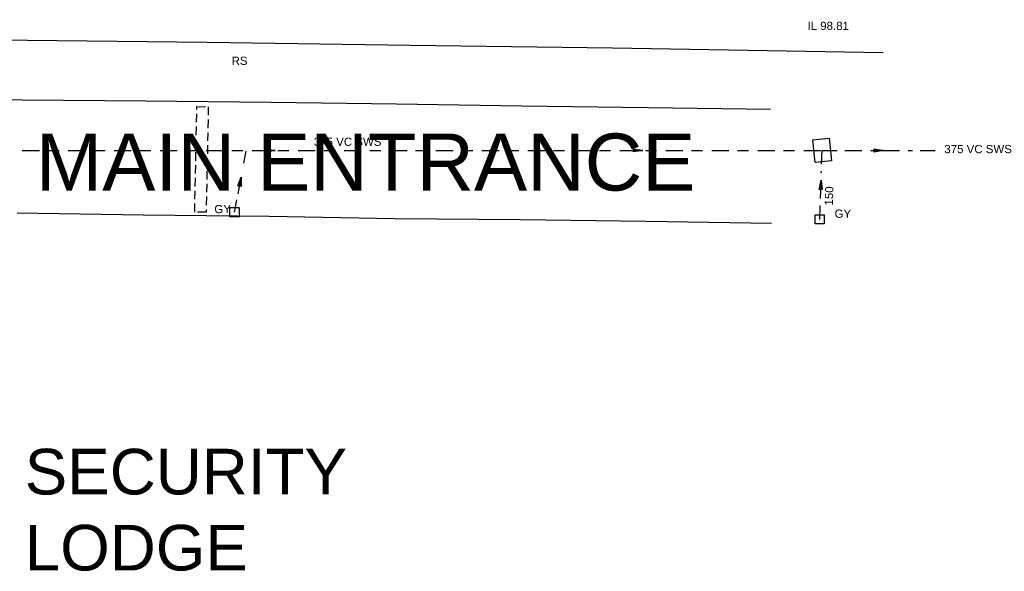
# Model space of a CAD drawing. Extents: x 14683 to 402730, y 286898 to 590920.
# Tile 32 of 39: x 359569 to 402730, y 385085 to 409268. Entities that reach past the tile are written whole.
import ezdxf

# ---------------------------------------------------------------- set-up
doc = ezdxf.new("R2010")
doc.units = 0
doc.header["$LTSCALE"] = 1500
doc.header["$MEASUREMENT"] = 0
for name, pattern in [('01-SITE PLAN$0$ECL-001', [100, 50, 0, 50]), ('01-SITE PLAN$0$HIDDEN', [0.375, 0.25, -0.125]), ('DASHED', [0.75, 0.5, -0.25])]:
    doc.linetypes.add(name, pattern=pattern)
doc.layers.get('0').update_dxf_attribs({"linetype": 'CONTINUOUS'})
for name, color, linetype in [('01-SITE PLAN$0$_NIBSC_A site plan', 7, 'CONTINUOUS'), ('01-SITE PLAN$0$_NIBSC_S site plan', 7, 'CONTINUOUS'), ('01-SITE PLAN$0$_NIBSC_S text', 7, 'CONTINUOUS'), ('_NIBSC_PH sws', 160, 'DASHED'), ('_NIBSC_PH sws gulley', 210, 'CONTINUOUS'), ('_NIBSC_PH sws manholes', 160, 'CONTINUOUS'), ('_NIBSC_PH sws text', 160, 'CONTINUOUS'), ('_NIBSC_PH text', 7, 'CONTINUOUS'), ('Xref', 7, 'CONTINUOUS')]:
    doc.layers.add(name, color=color, linetype=linetype)
doc.styles.add('01-SITE PLAN$0$Standard', font='arial.ttf')
doc.styles.get("Standard").update_dxf_attribs({"font": 'arial.ttf'})

# ---------------------------------------------------------------- blocks, each defined once
blk = doc.blocks.new('ECBL96')
at = {"color": 0, "linetype": 'ByBlock'}
for points in [[(-0.17188, -0.5), (0, 0.5), (0.17188, -0.5), (-0.17188, -0.5)], [(0, 0.5), (-0.09375, -0.5), (0, -0.5), (0, 0.5), (0.07813, -0.5)]]:
    blk.add_lwpolyline(points, dxfattribs=at)
blk = doc.blocks.new('ECBL29')
at = {"color": 0, "linetype": 'ByBlock'}
blk.add_lwpolyline([(-0.5, -0.5), (-0.5, 0.5), (0.5, 0.5), (0.5, -0.5), (-0.5, -0.5)], dxfattribs=at)
blk = doc.blocks.new('01-SITE PLAN')
at = {"layer": '01-SITE PLAN$0$_NIBSC_A site plan', "linetype": '01-SITE PLAN$0$ECL-001'}
for p, q in [((918140, 139890), (912270, 139994)), ((923534, 139834), (918140, 139890)), ((929038, 139778), (923534, 139834)), ((934532, 139702), (929038, 139778)), ((940036, 139626), (934532, 139702)), ((945564, 139542), (940036, 139626)), ((950932, 139468), (945564, 139542)), ((923430, 134844), (917904, 134924)), ((928958, 134788), (923430, 134844)), ((934446, 134686), (928958, 134788)), ((939954, 134634), (934446, 134686)), ((945474, 134564), (939954, 134634)), ((950968, 134480), (945474, 134564))]:
    blk.add_line(p, q, dxfattribs=at)
blk.add_lwpolyline([(872878, 216044), (873738, 205614), (874512, 196750), (875554, 185394), (876332, 176540), (877428, 164556), (878014, 158588), (878716, 150382), (879420, 143052), (890702, 142816), (899490, 142770), (908460, 142644), (916358, 142544), (926216, 142434), (935142, 142296), (944002, 142174), (955862, 141972)], dxfattribs=at)
at = {"layer": '01-SITE PLAN$0$_NIBSC_S site plan', "linetype": '01-SITE PLAN$0$HIDDEN'}
blk.add_lwpolyline([(925690, 134978), (925786, 139606), (926286, 139596), (926190, 134968), (925690, 134978)], dxfattribs=at)
at = {"layer": '01-SITE PLAN$0$_NIBSC_A site plan', "style": '01-SITE PLAN$0$Standard', "flags": 3}
blk.add_attdef('ISI_MICROGDS_OBJECT_NAME', (687240, 149030), '', height=0.05, rotation=4.169, dxfattribs=at)
at = {"layer": '01-SITE PLAN$0$_NIBSC_S text', "attachment_point": 1, "style": '01-SITE PLAN$0$Standard'}
for s, insert, char_height, width in [('{\\Fhelv|c0;MAIN ENTRANCE}', (918727, 138421), 2500, 30516.42), ('{\\Fhelv|c0;SECURITY LODGE}', (918239, 124599), 2000, 20217.21)]:
    blk.add_mtext(s, dxfattribs=dict(at, insert=insert, char_height=char_height, width=width))

msp = doc.modelspace()

# ---------------------------------------------------------------- linework, layer by layer
at = {"layer": '_NIBSC_PH sws'}
for p, q in [((359682, 403529), (361294, 403529)), ((361697, 403529), (363309, 403530)), ((363712, 403530), (365324, 403531)), ((365727, 403531), (367339, 403531)), ((367742, 403531), (369354, 403532)), ((369395, 402971), (369497, 403506)), ((369757, 403532), (371368, 403533)), ((371771, 403533), (373383, 403533)), ((373786, 403533), (375398, 403534)), ((375801, 403534), (377413, 403535)), ((377816, 403535), (379428, 403535)), ((379831, 403535), (381443, 403536)), ((381846, 403536), (383458, 403537)), ((383861, 403537), (385473, 403537)), ((385876, 403537), (387488, 403538)), ((387891, 403538), (389503, 403539)), ((389906, 403539), (391518, 403539)), ((391921, 403539), (393533, 403540)), ((393936, 403540), (394741, 403540)), ((394721, 402935), (394741, 403540)), ((394741, 403540), (395403, 403539)), ((395733, 403539), (397056, 403537)), ((397387, 403536), (398709, 403534)), ((399040, 403533), (399701, 403532)), ((369139, 401633), (369344, 402703)), ((394670, 401422), (394711, 402632)), ((368985, 400830), (369088, 401365)), ((394639, 400514), (394660, 401119))]:
    msp.add_line(p, q, dxfattribs=at)
at = {"layer": '_NIBSC_PH sws manholes'}
msp.add_lwpolyline([(394443, 403008), (394343, 404006), (395059, 404076), (395159, 403080), (394443, 403008)], dxfattribs=at)

# ---------------------------------------------------------------- block references
at = {"layer": '_NIBSC_PH sws'}
for p, xscale, yscale, zscale, rotation in [((370562, 403532), 400.0000000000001, 400.0000000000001, 400.0000000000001, 270.01896), ((386682, 403538), 400.0000000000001, 400.0000000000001, 400.0000000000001, 270.01896), ((397221, 403536), 400, 400, 400, 269.90759), ((369241, 402168), 400, 400, 400, 349.16848), ((394690, 402027), 400, 400, 400, 358.0694100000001)]:
    msp.add_blockref('ECBL96', p, dxfattribs=dict(at, xscale=xscale, yscale=yscale, zscale=zscale, rotation=rotation))
at = {"layer": '_NIBSC_PH sws gulley', "xscale": 400, "yscale": 400, "zscale": 400}
for p in [(368985, 400830), (394639, 400514)]:
    msp.add_blockref('ECBL29', p, dxfattribs=at)
at = {"layer": 'Xref'}
msp.add_blockref('01-SITE PLAN', (-558449, 265856), dxfattribs=at)

# ---------------------------------------------------------------- texts
at = {"layer": '_NIBSC_PH sws gulley'}
for p in [(368101, 400787), (395292, 400585)]:
    msp.add_text('GY', height=360, dxfattribs=at).set_placement(p)
at = {"layer": '_NIBSC_PH sws text'}
for s, p in [('IL 98.81', (394103, 408818)), ('RS', (368857, 407287)), ('375 VC SWS', (372465, 403738)), ('375 VC SWS', (400101, 403417))]:
    msp.add_text(s, height=360, dxfattribs=at).set_placement(p)
msp.add_text('150', height=360, rotation=88.2, dxfattribs=at).set_placement((395214, 401117))
at = {"layer": '_NIBSC_PH text'}
for s, p in [('IL 98.81', (394103, 408818)), ('RS', (368857, 407287))]:
    msp.add_text(s, height=360, dxfattribs=at).set_placement(p)

doc.saveas('drawing.dxf')
